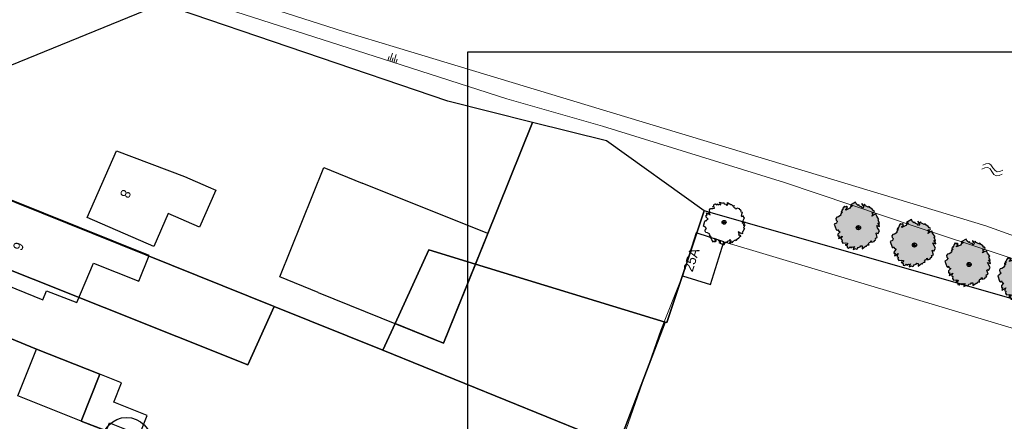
# Model space of a CAD drawing. Extents: x -1000932 to 2054797, y 285738 to 764020.
# Tile 88 of 256: x -354056 to -234904, y 604428 to 653080. Entities that reach past the tile are written whole.
import ezdxf

# ---------------------------------------------------------------- set-up
doc = ezdxf.new("R2010")
doc.units = 0
doc.header["$MEASUREMENT"] = 0
doc.layers.get('0').update_dxf_attribs({"color": 1, "linetype": 'CONTINUOUS'})
for name, color, linetype in [('--schets', 3, 'CONTINUOUS'), ('--schets pp', 1, 'CONTINUOUS'), ('-boom', 8, 'CONTINUOUS'), ('-boom beschermd', 82, 'CONTINUOUS'), ('31.', 7, 'CONTINUOUS'), ('bomen', 1, 'CONTINUOUS')]:
    doc.layers.add(name, color=color, linetype=linetype)
doc.layers.add('04H', color=6, linetype='CONTINUOUS', plot=False)
for name, color, linetype, lineweight in [('B01', 1, 'CONTINUOUS', 30), ('B02', 1, 'CONTINUOUS', 30), ('B08', 1, 'CONTINUOUS', 0), ('B11', 1, 'CONTINUOUS', 30), ('B14', 1, 'CONTINUOUS', 30), ('S04', 7, 'CONTINUOUS', 0), ('S05', 7, 'CONTINUOUS', 0), ('T04', 84, 'CONTINUOUS', 0), ('T05', 84, 'CONTINUOUS', 0), ('T09', 7, 'CONTINUOUS', 0), ('W03', 5, 'CONTINUOUS', 0), ('Z02', 7, 'CONTINUOUS', 0), ('Z03', 7, 'CONTINUOUS', 0)]:
    doc.layers.add(name, color=color, linetype=linetype, lineweight=lineweight)
doc.styles.add('Style-INTL_ISO_EQUAL', font='INTL_ISO_EQUAL.shx')

# ---------------------------------------------------------------- blocks, each defined once
blk = doc.blocks.new('S04')
at = {"layer": 'S04', "color": 7, "linetype": 'Continuous', "lineweight": 0}
for p, q in [((0, 0.0502), (0.0502, 0.0502)), ((0, 0.0251), (0.1004, 0.0251)), ((0, 0), (0.0502, 0)), ((0, -0.0251), (0.1004, -0.0251)), ((0, -0.0502), (0.0502, -0.0502))]:
    blk.add_line(p, q, dxfattribs=at)
blk = doc.blocks.new('S05')
at = {"layer": 'S05', "color": 7, "linetype": 'Continuous', "lineweight": 0}
for p, q in [((0.0084, 0.0305), (0.0378, 0.0587)), ((0.011, -0.0191), (0.0406, 0.0089)), ((0.0378, 0.0587), (0.068, 0.0713)), ((0.0406, 0.0089), (0.071, 0.0213)), ((0.068, 0.0713), (0.1006, 0.0621)), ((0.071, 0.0213), (0.1024, 0.0125)), ((0.1006, 0.0621), (0.133, 0.0375)), ((0.1024, 0.0125), (0.1358, -0.0121)), ((0.133, 0.0375), (0.1656, 0.0129)), ((0.1656, 0.0129), (0.1972, 0.0037)), ((0.1972, 0.0037), (0.2284, 0.0163)), ((0.2284, 0.0163), (0.258, 0.0445)), ((0.1358, -0.0121), (0.1682, -0.0369)), ((0.1682, -0.0369), (0.1998, -0.0461)), ((0.1998, -0.0461), (0.231, -0.0333)), ((0.231, -0.0333), (0.2606, -0.0051))]:
    blk.add_line(p, q, dxfattribs=at)
blk = doc.blocks.new('UNNAMED')
at = {"color": 0}
for p, q in [((-0.5, 0), (0.5, 0)), ((0, -0.5), (0, 0.5))]:
    blk.add_line(p, q, dxfattribs=at)
blk = doc.blocks.new('boom')
at = {"layer": '31.', "color": 7, "linetype": 'Continuous'}
for points in [[(2252, -1106), (2174, -1256), (2210, -1343), (2134, -1385), (1982, -1306), (1886, -1256), (1704, -1162), (1724, -1227), (1831, -1282), (1731, -1475), (1810, -1584), (1849, -1510), (1958, -1566), (2000, -1669), (1928, -1809), (1853, -1770), (1769, -1930), (1516, -2125), (1455, -2242), (1326, -2176), (1036, -2338), (950, -2502), (853, -2352), (667, -2590), (646, -2521), (706, -2406), (860, -2260), (686, -2098), (595, -2253), (372, -2314), (359, -2471), (230, -2404), (44, -2552), (-1, -2709), (-40, -2785), (-597, -2495), (-564, -2431), (-457, -2486), (-449, -2341), (-589, -2322), (-691, -2147), (-1147, -1978), (-1138, -2064), (-977, -2148), (-1064, -2211), (-947, -2272), (-1056, -2379), (-1206, -2301), (-1268, -2419), (-1454, -2198), (-1493, -2035), (-1602, -1968), (-1524, -1910), (-1684, -1827), (-1691, -1726), (-1560, -1794), (-1766, -1521), (-1716, -1425), (-2016, -1269), (-2204, -1239), (-2305, -1092), (-2275, -903), (-2143, -754), (-2228, -709), (-2266, -594), (-2513, -466), (-2348, 139), (-2243, 236), (-2169, 116), (-2080, 288), (-1914, 397), (-2159, 633), (-2173, 849), (-2048, 851), (-2137, 1136), (-1701, 908), (-1864, 1205), (-1716, 1286), (-1765, 1496), (-1667, 1683), (-1367, 1668), (-1156, 1699), (-1191, 1867), (-1412, 1860), (-1226, 2010), (-1212, 2193), (-1060, 2251), (-889, 2107), (-828, 2225), (-644, 2130), (-557, 2193), (-396, 2110), (-496, 2257), (-569, 2431), (-230, 2323), (-186, 2409), (-68, 2347), (6, 2228), (227, 2181), (306, 2072), (441, 2096), (417, 2398), (831, 2139), (923, 2159), (996, 2012), (1218, 2019), (1151, 1891), (1262, 1738), (1393, 1724), (1450, 1572), (1539, 1743), (1787, 1669), (1887, 1495), (1926, 1570), (2020, 1412)], [(2020, 1412), (1980, 1296), (2174, 1237), (2080, 768), (2177, 718), (2238, 836), (2438, 502), (2265, 170), (2180, -89), (2493, 49), (2438, -158), (2305, -345), (2498, -295), (2366, -703), (2463, -753), (2252, -1106)]]:
    blk.add_lwpolyline(points, dxfattribs=at)
blk.add_circle((0, 0), 235, dxfattribs=at)
blk = doc.blocks.new('Boom2')
at = {"layer": '-boom beschermd', "linetype": 'Continuous', "transparency": 33554559}
h = blk.add_hatch(color=76, dxfattribs=at)
h.dxf.hatch_style = 1
h.paths.add_polyline_path([(2240, 1375), (2147, 1534), (2182, 1631), (2096, 1673), (1935, 1578), (1832, 1518), (1639, 1404), (1658, 1477), (1771, 1543), (1651, 1748), (1732, 1872), (1778, 1792), (1894, 1860), (1934, 1975), (1847, 2123), (1767, 2076), (1667, 2247), (1380, 2445), (1306, 2570), (1170, 2490), (845, 2651), (741, 2825), (644, 2655), (427, 2905), (408, 2829), (480, 2706), (657, 2556), (476, 2369), (368, 2533), (121, 2587), (98, 2757), (-38, 2677), (-250, 2828), (-308, 2997), (-355, 3077), (-947, 2730), (-907, 2662), (-793, 2728), (-776, 2570), (-928, 2542), (-1029, 2345), (-1518, 2134), (-1512, 2229), (-1342, 2330), (-1441, 2394), (-1315, 2467), (-1441, 2577), (-1600, 2484), (-1674, 2609), (-1865, 2358), (-1898, 2178), (-2014, 2098), (-1925, 2040), (-2095, 1940), (-2097, 1829), (-1958, 1911), (-2167, 1602), (-2107, 1499), (-2426, 1312), (-2630, 1269), (-2731, 1102), (-2688, 898), (-2535, 743), (-2626, 690), (-2661, 562), (-2923, 408), (-2709, -243), (-2589, -343), (-2515, -208), (-2408, -390), (-2221, -499), (-2475, -771), (-2478, -1007), (-2342, -1003), (-2423, -1319), (-1960, -1046), (-2121, -1378), (-1955, -1459), (-1996, -1691), (-1879, -1889), (-1552, -1855), (-1320, -1878), (-1349, -2063), (-1591, -2068), (-1379, -2221), (-1354, -2421), (-1184, -2474), (-1006, -2308), (-933, -2434), (-738, -2319), (-639, -2383), (-468, -2283), (-569, -2450), (-639, -2644), (-275, -2507), (-222, -2598), (-97, -2524), (-23, -2389), (215, -2326), (296, -2202), (445, -2222), (436, -2552), (872, -2246), (974, -2263), (1046, -2098), (1288, -2094), (1208, -1957), (1320, -1784), (1463, -1762), (1516, -1593), (1623, -1775), (1889, -1680), (1988, -1484), (2035, -1564), (2129, -1386), (2079, -1262), (2287, -1186), (2159, -680), (2261, -620), (2335, -745), (2534, -370), (2326, -17), (2219, 260), (2568, 128), (2496, 351), (2341, 547), (2554, 504), (2388, 941), (2490, 1001)])
at = {"layer": '-boom beschermd', "linetype": 'Continuous'}
blk.add_lwpolyline([(2240, 1375), (2147, 1534), (2182, 1631), (2096, 1673), (1935, 1578), (1832, 1518), (1639, 1404), (1658, 1477), (1771, 1543), (1651, 1748), (1732, 1872), (1778, 1792), (1894, 1860), (1934, 1975), (1847, 2123), (1767, 2076), (1667, 2247), (1380, 2445), (1306, 2570), (1170, 2490), (845, 2651), (741, 2825), (644, 2655), (427, 2905), (408, 2829), (480, 2706), (657, 2556), (476, 2369), (368, 2533), (121, 2587), (98, 2757), (-38, 2677), (-250, 2828), (-308, 2997), (-355, 3077), (-947, 2730), (-907, 2662), (-793, 2728), (-776, 2570), (-928, 2542), (-1029, 2345), (-1518, 2134), (-1512, 2229), (-1342, 2330), (-1441, 2394), (-1315, 2467), (-1441, 2577), (-1600, 2484), (-1674, 2609), (-1865, 2358), (-1898, 2178), (-2014, 2098), (-1925, 2040), (-2095, 1940), (-2097, 1829), (-1958, 1911), (-2167, 1602), (-2107, 1499), (-2426, 1312), (-2630, 1269), (-2731, 1102), (-2688, 898), (-2535, 743), (-2626, 690), (-2661, 562), (-2923, 408), (-2709, -243), (-2589, -343), (-2515, -208), (-2408, -390), (-2221, -499), (-2475, -771), (-2478, -1007), (-2342, -1003), (-2423, -1319), (-1960, -1046), (-2121, -1378), (-1955, -1459), (-1996, -1691), (-1879, -1889), (-1552, -1855), (-1320, -1878), (-1349, -2063), (-1591, -2068), (-1379, -2221), (-1354, -2421), (-1184, -2474), (-1006, -2308), (-933, -2434), (-738, -2319), (-639, -2383), (-468, -2283), (-569, -2450), (-639, -2644), (-275, -2507), (-222, -2598), (-97, -2524), (-23, -2389), (215, -2326), (296, -2202), (445, -2222), (436, -2552), (872, -2246), (974, -2263), (1046, -2098), (1288, -2094), (1208, -1957), (1320, -1784), (1463, -1762), (1516, -1593), (1623, -1775), (1889, -1680), (1988, -1484), (2035, -1564), (2129, -1386), (2079, -1262), (2287, -1186), (2159, -680), (2261, -620), (2335, -745), (2534, -370), (2326, -17), (2219, 260), (2568, 128), (2496, 351), (2341, 547), (2554, 504), (2388, 941), (2490, 1001)], close=True, dxfattribs=at)
blk.add_lwpolyline([(0, 0), (-163, 196)], dxfattribs=at)
blk.add_circle((0, 0), 255, dxfattribs=at)
blk = doc.blocks.new('bomen')
at = {"layer": '--schets', "linetype": 'Continuous'}
for p in [(23034, -2753), (29649, -5114), (36043, -6891)]:
    blk.add_blockref('Boom2', p, dxfattribs=at)
at = {"layer": '-boom', "linetype": 'Continuous'}
blk.add_blockref('boom', (0, 0), dxfattribs=at)
at = {"layer": '-boom beschermd', "linetype": 'Continuous'}
blk.add_blockref('Boom2', (16251, -649), dxfattribs=at)
at = {"layer": 'bomen', "xscale": 531.2874016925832, "yscale": 531.2874016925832, "zscale": 531.2874016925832}
for p in [(0, 0), (16251, -649), (23034, -2753), (29649, -5114)]:
    blk.add_blockref('UNNAMED', p, dxfattribs=at)

msp = doc.modelspace()

# ---------------------------------------------------------------- linework, layer by layer
at = {"layer": '04H', "linetype": 'Continuous'}
msp.add_lwpolyline([(-299835.6, 649191.091), (-151335.6, 649191.091), (-151335.6, 439191.091), (-299835.6, 439191.091)], close=True, dxfattribs=at)
at = {"layer": '31.', "color": 7, "linetype": 'Continuous', "lineweight": 25, "ltscale": 10}
for points in [[(-363880.838, 634685.904), (-323249.838, 618336.904), (-310092.838, 613042.904), (-308621.838, 616274.904), (-304560.838, 625201.904), (-298904.838, 623471.904), (-291984.838, 640621.904), (-302238.838, 643189.904), (-336837.838, 655001.904), (-356127.838, 647113.904), (-358153.838, 643403.904), (-356470.838, 642620.904), (-360315.838, 638224.904)], [(-298904.838, 623471.904), (-275937.838, 616447.904), (-275732.838, 616384.904), (-271232.838, 629924.904), (-283044.838, 638383.904), (-291984.838, 640621.904)], [(-363880.838, 634685.904), (-369859.838, 628611.904), (-326442.838, 611251.904), (-323249.838, 618336.904)], [(-285301.838, 602936.904), (-293156.838, 584022.904), (-287894.838, 582010.904), (-289322.838, 578341.904), (-282989.838, 576707.904), (-283588.838, 574262.904), (-275302.838, 571295.904), (-233547.838, 556343.904), (-228988.838, 617844.904), (-271232.838, 629924.904), (-275732.838, 616384.904), (-275937.838, 616447.904), (-281755.838, 601177.904)], [(-374458.838, 622432.904), (-352009.838, 613174.904), (-344370.838, 610121.904), (-346630.838, 604466.904), (-332218.838, 598956.904), (-293156.838, 584022.904), (-285301.838, 602936.904), (-310092.838, 613042.904), (-323249.838, 618336.904), (-326442.838, 611251.904), (-369859.838, 628611.904), (-371884.838, 626554.904)], [(-308621.838, 616274.904), (-302762.838, 613910.904), (-298904.838, 623471.904), (-304560.838, 625201.904)], [(-310092.838, 613042.904), (-285301.838, 602936.904), (-281755.838, 601177.904), (-275937.838, 616447.904), (-298904.838, 623471.904), (-302762.838, 613910.904), (-308621.838, 616274.904)], [(-347022.838, 567736.904), (-332218.838, 598956.904), (-346630.838, 604466.904), (-344370.838, 610121.904), (-352009.838, 613174.904), (-374458.838, 622432.904), (-390960.838, 596003.904)]]:
    msp.add_lwpolyline(points, close=True, dxfattribs=at)
at = {"layer": '31.', "color": 7, "linetype": 'Continuous'}
msp.add_circle((-341114.838, 601895.904), 3000, dxfattribs=at)
at = {"layer": 'B01', "flags": 128}
for points in [[(-336073.734, 629591.921), (-337830.734, 625588.921), (-345880.734, 629118.921), (-342340.734, 637188.921), (-334110.734, 634078.921), (-331260.734, 632828.921)], [(-345113.734, 623597.921), (-339656.734, 621391.921), (-338402.734, 624495.921), (-355266.734, 631298.921), (-357704.734, 625268.921)], [(-358824.734, 622496.921), (-358929.734, 622237.921), (-351262.734, 619125.921), (-350813.734, 620235.921)]]:
    msp.add_lwpolyline(points, dxfattribs=at)
at = {"layer": 'B02', "flags": 128}
for points in [[(-317950.734, 620038.921), (-322591.734, 621910.921), (-317240.734, 635164.921), (-312599.734, 633291.921)], [(-317950.734, 620038.921), (-302762.734, 613910.921), (-297415.734, 627161.921), (-312599.734, 633291.921)], [(-268825.734, 626183.921), (-272188.734, 627250.921), (-273834.734, 622057.921)], [(-273834.734, 622057.921), (-270473.734, 620991.921), (-268825.734, 626183.921)], [(-346630.734, 604466.921), (-354269.734, 607519.921), (-352009.734, 613174.921), (-344370.734, 610121.921)]]:
    msp.add_lwpolyline(points, dxfattribs=at)
at = {"layer": 'B08', "flags": 128}
msp.add_lwpolyline([(-346630.734, 604466.921), (-344370.734, 610121.921)], dxfattribs=at)
at = {"layer": 'B11', "flags": 128}
for points in [[(-331260.734, 632828.921), (-330321.734, 632416.921), (-332288.734, 627931.921), (-336073.734, 629591.921)], [(-350813.734, 620235.921), (-347140.734, 618825.921), (-345113.734, 623597.921)]]:
    msp.add_lwpolyline(points, dxfattribs=at)
at = {"layer": 'B14', "flags": 128}
msp.add_lwpolyline([(-346630.734, 604466.921), (-343605.734, 603257.921), (-343206.734, 604254.921), (-339561.734, 602797.921), (-338624.734, 605142.921), (-342678.734, 606762.921), (-341753.734, 609075.921), (-344370.734, 610121.921)], dxfattribs=at)
at = {"layer": 'T04', "flags": 128}
for points in [[(-268825.734, 626183.921), (-230957.734, 614822.921), (-235673.734, 557416.921), (-251026.734, 562803.921)], [(-276472.734, 615454.921), (-289604.734, 577893.921)]]:
    msp.add_lwpolyline(points, dxfattribs=at)
at = {"layer": 'T05', "flags": 128}
msp.add_lwpolyline([(-276472.734, 615454.921), (-273834.734, 622057.921)], dxfattribs=at)
at = {"layer": 'T09', "flags": 128}
for points in [[(-309024.734, 647981.921), (-327889.734, 654041.921), (-340877.734, 658358.921), (-358654.734, 664798.921), (-360957.734, 665495.921), (-363452.734, 665549.921), (-364770.734, 665434.921)], [(-216574.734, 619171.921), (-216726.734, 619235.921), (-228805.734, 622443.921), (-245439.734, 627955.921), (-261489.734, 633353.921), (-283513.734, 640187.921), (-295085.734, 643503.921), (-309024.734, 647981.921)]]:
    msp.add_lwpolyline(points, dxfattribs=at)
at = {"layer": 'W03', "flags": 128}
for points in [[(-364770.734, 665434.921), (-363740.734, 665764.921), (-359978.734, 665963.921), (-353738.734, 664138.921), (-314887.734, 651660.921), (-308467.734, 649715.921)], [(-308467.734, 649715.921), (-237137.734, 628108.921), (-216189.734, 620547.921)]]:
    msp.add_lwpolyline(points, dxfattribs=at)

# ---------------------------------------------------------------- block references
at = {"layer": '--schets pp', "linetype": 'Continuous'}
msp.add_blockref('bomen', (-268811.487, 628537.48), dxfattribs=at)
at = {"layer": 'S04', "xscale": 10000, "yscale": 10000, "zscale": 10000, "rotation": 72.19180758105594}
msp.add_blockref('S04', (-309024.734, 647981.921), dxfattribs=at)
at = {"layer": 'S05', "xscale": 10000, "yscale": 10000, "zscale": 10000, "rotation": 163.1416012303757}
msp.add_blockref('S05', (-235012.734, 634642.921), dxfattribs=at)

# ---------------------------------------------------------------- texts
at = {"layer": 'Z02', "style": 'Style-INTL_ISO_EQUAL'}
for s, rotation, p in [('8', 246.30502896, (-341614.734, 632621.921)), ('6', 247.97515407, (-354603.734, 626267.921))]:
    msp.add_text(s, height=1200, rotation=rotation, dxfattribs=at).set_placement(p)
at = {"layer": 'Z03', "style": 'Style-INTL_ISO_EQUAL'}
msp.add_text('25A', height=1200, rotation=72.41690288, dxfattribs=at).set_placement((-272630.734, 622458.921))

doc.saveas('drawing.dxf')
